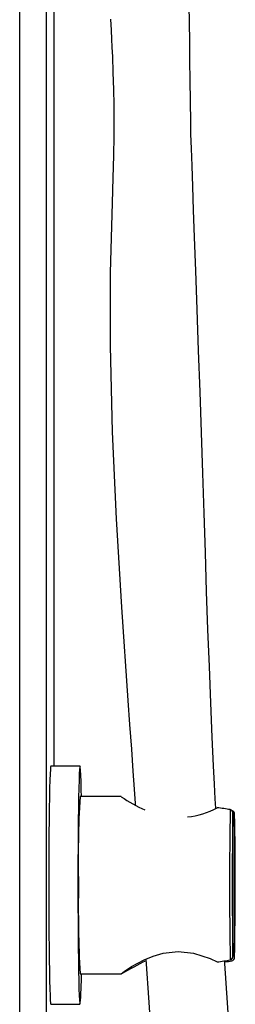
# Model space of a CAD drawing. Header units: millimetres. Extents: x 257.87 to 258.14, y 332.18 to 333.7.
# Tile 3 of 7: x 258.0824 to 258.123, y 332.8604 to 333.0465. Entities that reach past the tile are written whole.
import ezdxf

# ---------------------------------------------------------------- set-up
doc = ezdxf.new("R2010")
doc.units = ezdxf.units.MM
doc.layers.add('SANINDUSA', color=3, linetype='Continuous')

msp = doc.modelspace()

# ---------------------------------------------------------------- linework, layer by layer
at = {"layer": 'SANINDUSA', "linetype": 'Continuous'}
for p, q in [((258.0823567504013, 332.3109292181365), (258.0823567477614, 333.189873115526)), ((258.0873559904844, 333.1590199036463), (258.0873559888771, 332.3109292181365)), ((258.0888411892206, 332.905429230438), (258.0888411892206, 333.1494985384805)), ((258.0937295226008, 332.905429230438), (258.0882303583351, 332.9054292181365)), ((258.1015184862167, 332.8996792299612), (258.0937295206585, 332.8996792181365)), ((258.1225657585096, 332.8694867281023), (258.1225703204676, 332.8965455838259)), ((258.1228798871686, 332.869312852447), (258.1228844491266, 332.8963717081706)), ((258.0937295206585, 332.8661792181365), (258.1015184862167, 332.8661792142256)), ((258.0882253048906, 332.8604310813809), (258.0882303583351, 332.8604292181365)), ((258.0882303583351, 332.8604292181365), (258.093724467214, 332.8604310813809))]:
    msp.add_line(p, q, dxfattribs=at)
at = {"layer": 'SANINDUSA', "linetype": 'Continuous', "flags": 128}
for points in [[(258.1193352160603, 332.897481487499), (258.1192429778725, 332.899264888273), (258.1191046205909, 332.9020096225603), (258.1189361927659, 332.9054665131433), (258.1186848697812, 332.9108908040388), (258.1184046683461, 332.9173744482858), (258.1181295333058, 332.9242397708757), (258.1178671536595, 332.9312715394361), (258.1176149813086, 332.9384574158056), (258.1173695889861, 332.9457838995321), (258.1171269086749, 332.9532360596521), (258.1168826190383, 332.960797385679), (258.1166327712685, 332.9684494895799), (258.1163743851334, 332.9761716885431), (258.1161063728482, 332.983940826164), (258.1158307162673, 332.9917300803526), (258.1155705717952, 332.99900858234), (258.1153430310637, 333.0053783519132), (258.1151578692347, 333.0104946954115), (258.114994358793, 333.0149710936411), (258.1148549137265, 333.0188383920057), (258.1147435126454, 333.0221169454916), (258.114661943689, 333.0248180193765), (258.1146031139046, 333.0271187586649), (258.1144807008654, 333.03506966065), (258.1144535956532, 333.0387138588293), (258.1144292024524, 333.0420717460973), (258.1143810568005, 333.0462863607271), (258.1142724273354, 333.0514559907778)], [(258.0994991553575, 333.046589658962), (258.0996057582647, 333.0445016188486), (258.0996880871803, 333.0428265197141), (258.099758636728, 333.0413174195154), (258.0998391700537, 333.0394600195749), (258.0999467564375, 333.0365749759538), (258.1000385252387, 333.0332379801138), (258.1000845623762, 333.0304291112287), (258.1000999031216, 333.0280583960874), (258.1000971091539, 333.0262422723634), (258.1000827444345, 333.0244660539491), (258.1000225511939, 333.0208305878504), (258.0999158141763, 333.0166120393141), (258.0997740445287, 333.0118594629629), (258.0994336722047, 332.9986583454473), (258.0993866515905, 332.9848387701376), (258.0997720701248, 332.9686041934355), (258.1005345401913, 332.9521847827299), (258.1015572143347, 332.9354584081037), (258.1027654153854, 332.9178555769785), (258.1030880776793, 332.9132840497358), (258.1034151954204, 332.9086612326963), (258.1037105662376, 332.9044842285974), (258.1039522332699, 332.9010576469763), (258.1041396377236, 332.8983920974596), (258.1041618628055, 332.8980749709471)], [(258.0882303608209, 332.905429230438), (258.0881861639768, 332.9052862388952), (258.0881376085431, 332.9047925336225), (258.0880905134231, 332.9039540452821), (258.0880456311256, 332.9027839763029), (258.0880036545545, 332.9013008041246), (258.0879652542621, 332.8995278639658), (258.087931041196, 332.8974931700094), (258.0879015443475, 332.8952287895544), (258.087877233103, 332.8927704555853), (258.0878584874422, 332.8901569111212), (258.0878456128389, 332.8874293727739), (258.0878388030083, 332.8846308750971), (258.0878381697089, 332.8818055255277), (258.0878437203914, 332.8789979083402), (258.0878553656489, 332.8762522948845), (258.0878729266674, 332.8736119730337), (258.0878961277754, 332.8711185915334), (258.0879245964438, 332.8688114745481), (258.0879578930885, 332.8667269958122), (258.0879954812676, 332.8648980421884), (258.0880367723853, 332.8633534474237), (258.088081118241, 332.8621175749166), (258.0881278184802, 332.861209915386), (258.0881761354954, 332.8606447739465), (258.0882253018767, 332.8604310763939)], [(258.093991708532, 332.8996792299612), (258.0939644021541, 332.9009604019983), (258.0939231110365, 332.902504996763), (258.0938787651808, 332.9037408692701), (258.0938320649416, 332.9046485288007), (258.0937837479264, 332.9052136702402), (258.0937345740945, 332.9054273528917), (258.0936853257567, 332.9052862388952), (258.093636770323, 332.9047925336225), (258.093589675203, 332.9039540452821), (258.0935447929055, 332.9027839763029), (258.0935028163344, 332.9013008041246), (258.093464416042, 332.8995278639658), (258.0934302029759, 332.8974931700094), (258.0934007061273, 332.8952287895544), (258.0933763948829, 332.8927704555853), (258.0933576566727, 332.8901569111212), (258.0933447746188, 332.8874293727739), (258.0933379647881, 332.8846308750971), (258.0933373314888, 332.8818055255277), (258.0933428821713, 332.8789979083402), (258.0933545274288, 332.8762522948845), (258.0933720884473, 332.8736119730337), (258.0933952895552, 332.8711185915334), (258.0934237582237, 332.8688114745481), (258.0934570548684, 332.8667269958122), (258.0934946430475, 332.8648980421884), (258.0935359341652, 332.8633534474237), (258.0935802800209, 332.8621175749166), (258.0936269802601, 332.861209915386), (258.0936752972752, 332.8606447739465), (258.0937244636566, 332.8604310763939)], [(258.1015184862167, 332.866204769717), (258.1014855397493, 332.8662013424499), (258.1020677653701, 332.8666405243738), (258.1034673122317, 332.867542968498), (258.1058568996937, 332.8688266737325), (258.1075021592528, 332.8695123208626), (258.1094081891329, 332.870076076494), (258.112251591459, 332.8704042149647), (258.1151155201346, 332.8700882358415), (258.1182657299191, 332.8690546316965), (258.1196049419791, 332.8684322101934)], [(258.1061651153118, 332.868955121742), (258.1067241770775, 332.8607399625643), (258.1079805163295, 332.8422578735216)], [(258.1220710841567, 332.8532468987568), (258.121071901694, 332.8681602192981), (258.1210404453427, 332.8686520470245)]]:
    msp.add_lwpolyline(points, dxfattribs=at)
at = {"layer": 'SANINDUSA', "linetype": 'Continuous'}
for centre, radius, start, end in [((258.3001695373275, 332.8877446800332), 0.2067847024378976, 176.6913435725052, 181.2895424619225), ((258.1151186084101, 332.918683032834), 0.02338974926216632, 234.4469482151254, 246.9380884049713), ((258.1125301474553, 332.9104481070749), 0.01468216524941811, 275.8013038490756, 298.8290608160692), ((258.8089243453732, 332.8828993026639), 0.6870009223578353, 178.8055294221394, 181.1751780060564), ((258.1219006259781, 332.8965727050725), 0.0006702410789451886, 357.6801743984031, 75.1228705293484), ((258.1222194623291, 332.8964035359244), 0.0006657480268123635, 357.2598256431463, 75.82941070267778), ((258.8030786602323, 332.8829014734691), 0.6806451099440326, 178.8513811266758, 181.1293087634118), ((257.4423715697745, 332.8829569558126), 0.6806450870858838, 358.8513810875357, 1.129308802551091), ((258.3556873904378, 332.8791655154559), 0.2622795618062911, 179.1424296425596, 182.8380579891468), ((258.1485623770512, 332.7829264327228), 0.09563206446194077, 116.3034343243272, 119.4410541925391), ((258.121901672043, 332.869453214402), 0.0006649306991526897, 284.4793270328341, 2.888392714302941), ((258.1222093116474, 332.8692875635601), 0.0006710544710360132, 284.5278239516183, 2.159845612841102), ((258.0489667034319, 332.8653922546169), 0.04503188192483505, 353.6748643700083, 1.00132967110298)]:
    msp.add_arc(centre, radius, start, end, dxfattribs=at)
for major_axis, ratio, start_param, end_param in [((0.06612099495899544, 0.0001736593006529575), 0.2533098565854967, 1.011740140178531, 1.05508549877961), ((0.06612099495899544, 0.0001736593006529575), 0.2533098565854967, 5.226683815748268, 5.270029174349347), ((0.06670562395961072, -0.0001719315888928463), 0.2510900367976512, 5.248248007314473, 5.271342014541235)]:
    msp.add_ellipse((258.0870403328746, 332.8829292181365), major_axis=major_axis, ratio=ratio, start_param=start_param, end_param=end_param, dxfattribs=at)

doc.saveas('drawing.dxf')
